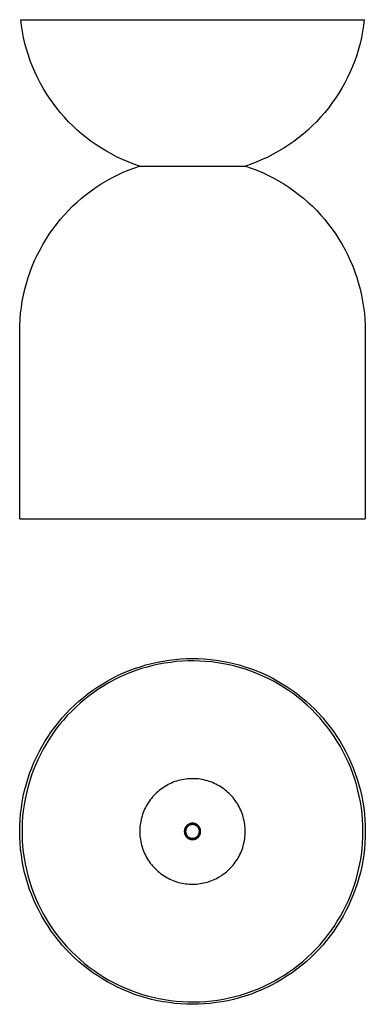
# Model space of a CAD drawing. Header units: millimetres. Extents: x 1087 to 1487, y 0 to 1139.
import ezdxf

# ---------------------------------------------------------------- set-up
doc = ezdxf.new("R2010")
doc.units = ezdxf.units.MM
doc.layers.add('Make2D$Visible$Curves', color=7, linetype='Continuous', true_color=0x000000)

msp = doc.modelspace()

# ---------------------------------------------------------------- linework, layer by layer
at = {"layer": 'Make2D$Visible$Curves', "color": 18, "lineweight": -3, "true_color": 0x000000}
for p, q in [((1088.5, 1139.1), (1486.1, 1139.1)), ((1089.4, 1132.2), (1088.5, 1139.1)), ((1486.1, 1139.1), (1485.2, 1132.2)), ((1090.5, 1125.3), (1089.4, 1132.2)), ((1485.2, 1132.2), (1484.1, 1125.3)), ((1091.8, 1118.4), (1090.5, 1125.3)), ((1093.4, 1111.6), (1091.8, 1118.4)), ((1482.8, 1118.4), (1481.2, 1111.6)), ((1484.1, 1125.3), (1482.8, 1118.4)), ((1095.3, 1104.9), (1093.4, 1111.6)), ((1481.2, 1111.6), (1479.3, 1104.9)), ((1097.3, 1098.2), (1095.3, 1104.9)), ((1099.6, 1091.6), (1097.3, 1098.2)), ((1477.3, 1098.2), (1475, 1091.6)), ((1479.3, 1104.9), (1477.3, 1098.2)), ((1102.1, 1085.1), (1099.6, 1091.6)), ((1104.9, 1078.6), (1102.1, 1085.1)), ((1472.4, 1085.1), (1469.7, 1078.6)), ((1475, 1091.6), (1472.4, 1085.1)), ((1107.8, 1072.3), (1104.9, 1078.6)), ((1111, 1066.1), (1107.8, 1072.3)), ((1466.7, 1072.3), (1463.5, 1066.1)), ((1469.7, 1078.6), (1466.7, 1072.3)), ((1114.4, 1060), (1111, 1066.1)), ((1118, 1054), (1114.4, 1060)), ((1460.1, 1060), (1456.5, 1054)), ((1463.5, 1066.1), (1460.1, 1060)), ((1121.9, 1048.2), (1118, 1054)), ((1125.9, 1042.4), (1121.9, 1048.2)), ((1452.7, 1048.2), (1448.7, 1042.4)), ((1456.5, 1054), (1452.7, 1048.2)), ((1130.1, 1036.9), (1125.9, 1042.4)), ((1134.5, 1031.5), (1130.1, 1036.9)), ((1444.5, 1036.9), (1440.1, 1031.5)), ((1448.7, 1042.4), (1444.5, 1036.9)), ((1139.1, 1026.2), (1134.5, 1031.5)), ((1143.9, 1021.1), (1139.1, 1026.2)), ((1435.5, 1026.2), (1430.7, 1021.1)), ((1440.1, 1031.5), (1435.5, 1026.2)), ((1148.8, 1016.1), (1143.9, 1021.1)), ((1153.9, 1011.4), (1148.8, 1016.1)), ((1425.8, 1016.1), (1420.7, 1011.4)), ((1430.7, 1021.1), (1425.8, 1016.1)), ((1159.2, 1006.8), (1153.9, 1011.4)), ((1164.6, 1002.4), (1159.2, 1006.8)), ((1170.2, 998.2), (1164.6, 1002.4)), ((1410, 1002.4), (1404.4, 998.2)), ((1415.4, 1006.8), (1410, 1002.4)), ((1420.7, 1011.4), (1415.4, 1006.8)), ((1175.9, 994.2), (1170.2, 998.2)), ((1181.8, 990.4), (1175.9, 994.2)), ((1398.6, 994.2), (1392.8, 990.4)), ((1404.4, 998.2), (1398.6, 994.2)), ((1187.8, 986.8), (1181.8, 990.4)), ((1193.9, 983.4), (1187.8, 986.8)), ((1200.1, 980.2), (1193.9, 983.4)), ((1206.4, 977.3), (1200.1, 980.2)), ((1374.5, 980.2), (1368.1, 977.3)), ((1380.7, 983.4), (1374.5, 980.2)), ((1386.8, 986.8), (1380.7, 983.4)), ((1392.8, 990.4), (1386.8, 986.8)), ((1212.9, 974.6), (1206.4, 977.3)), ((1219.4, 972), (1212.9, 974.6)), ((1226, 969.8), (1219.4, 972)), ((1219.4, 967.5), (1226, 969.8)), ((1226, 969.8), (1348.6, 969.8)), ((1355.2, 972), (1348.6, 969.8)), ((1348.6, 969.8), (1355.2, 967.5)), ((1361.7, 974.6), (1355.2, 972)), ((1368.1, 977.3), (1361.7, 974.6)), ((1193.8, 956.1), (1200, 959.2)), ((1200, 959.2), (1206.4, 962.2)), ((1206.4, 962.2), (1212.8, 965)), ((1212.8, 965), (1219.4, 967.5)), ((1355.2, 967.5), (1361.7, 965)), ((1361.7, 965), (1368.2, 962.2)), ((1368.2, 962.2), (1374.5, 959.2)), ((1374.5, 959.2), (1380.8, 956.1)), ((1175.8, 945.2), (1181.7, 949)), ((1181.7, 949), (1187.7, 952.7)), ((1187.7, 952.7), (1193.8, 956.1)), ((1380.8, 956.1), (1386.9, 952.7)), ((1386.9, 952.7), (1392.9, 949)), ((1392.9, 949), (1398.8, 945.2)), ((1159, 932.6), (1164.4, 937)), ((1164.4, 937), (1170, 941.2)), ((1170, 941.2), (1175.8, 945.2)), ((1398.8, 945.2), (1404.5, 941.2)), ((1404.5, 941.2), (1410.1, 937)), ((1410.1, 937), (1415.6, 932.6)), ((1143.6, 918.2), (1148.6, 923.2)), ((1148.6, 923.2), (1153.7, 927.9)), ((1153.7, 927.9), (1159, 932.6)), ((1415.6, 932.6), (1420.9, 927.9)), ((1420.9, 927.9), (1426, 923.2)), ((1426, 923.2), (1431, 918.2)), ((1134.2, 907.8), (1138.8, 913.1)), ((1138.8, 913.1), (1143.6, 918.2)), ((1431, 918.2), (1435.7, 913.1)), ((1435.7, 913.1), (1440.3, 907.8)), ((1125.6, 896.7), (1129.8, 902.3)), ((1129.8, 902.3), (1134.2, 907.8)), ((1440.3, 907.8), (1444.7, 902.3)), ((1444.7, 902.3), (1449, 896.7)), ((1117.8, 885.1), (1121.6, 891)), ((1121.6, 891), (1125.6, 896.7)), ((1449, 896.7), (1453, 891)), ((1453, 891), (1456.8, 885.1)), ((1110.8, 873), (1114.2, 879.1)), ((1114.2, 879.1), (1117.8, 885.1)), ((1456.8, 885.1), (1460.4, 879.1)), ((1460.4, 879.1), (1463.8, 873)), ((1104.6, 860.4), (1107.6, 866.7)), ((1107.6, 866.7), (1110.8, 873)), ((1463.8, 873), (1467, 866.7)), ((1467, 866.7), (1469.9, 860.4)), ((1101.9, 853.9), (1104.6, 860.4)), ((1469.9, 860.4), (1472.7, 853.9)), ((1097.1, 840.7), (1099.4, 847.4)), ((1099.4, 847.4), (1101.9, 853.9)), ((1472.7, 853.9), (1475.2, 847.4)), ((1475.2, 847.4), (1477.5, 840.7)), ((1093.3, 827.2), (1095.1, 834)), ((1095.1, 834), (1097.1, 840.7)), ((1477.5, 840.7), (1479.5, 834)), ((1479.5, 834), (1481.3, 827.2)), ((1090.3, 813.5), (1091.7, 820.4)), ((1091.7, 820.4), (1093.3, 827.2)), ((1481.3, 827.2), (1482.9, 820.4)), ((1482.9, 820.4), (1484.2, 813.5)), ((1089.2, 806.6), (1090.3, 813.5)), ((1484.2, 813.5), (1485.3, 806.6)), ((1087.8, 792.7), (1088.4, 799.7)), ((1088.4, 799.7), (1089.2, 806.6)), ((1485.3, 806.6), (1486.2, 799.7)), ((1486.2, 799.7), (1486.8, 792.7)), ((1087.4, 785.7), (1087.8, 792.7)), ((1486.8, 792.7), (1487.2, 785.7)), ((1087.3, 778.7), (1087.4, 785.7)), ((1087.3, 561.7), (1087.3, 778.7)), ((1487.2, 785.7), (1487.3, 778.7)), ((1487.3, 778.7), (1487.3, 561.7)), ((1087.3, 561.7), (1487.3, 561.7)), ((1260.1, 398.1), (1266.8, 399)), ((1266.8, 399), (1273.6, 399.5)), ((1273.6, 399.5), (1280.5, 399.9)), ((1280.5, 399.9), (1287.3, 400)), ((1287.3, 400), (1294.1, 399.9)), ((1294.1, 399.9), (1300.9, 399.5)), ((1300.9, 399.5), (1307.7, 399)), ((1307.7, 399), (1314.5, 398.1)), ((1213.9, 386.1), (1220.3, 388.5)), ((1220.3, 388.5), (1226.8, 390.6)), ((1228.3, 388.3), (1221.8, 386.1)), ((1226.8, 390.6), (1233.3, 392.6)), ((1234.8, 390.2), (1228.3, 388.3)), ((1233.3, 392.6), (1239.9, 394.3)), ((1241.5, 391.9), (1234.8, 390.2)), ((1239.9, 394.3), (1246.6, 395.8)), ((1248.2, 393.4), (1241.5, 391.9)), ((1246.6, 395.8), (1253.3, 397.1)), ((1254.9, 394.6), (1248.2, 393.4)), ((1253.3, 397.1), (1260.1, 398.1)), ((1261.7, 395.6), (1254.9, 394.6)), ((1268.5, 396.4), (1261.7, 395.6)), ((1275.3, 396.9), (1268.5, 396.4)), ((1282.2, 397.2), (1275.3, 396.9)), ((1289, 397.3), (1282.2, 397.2)), ((1295.8, 397.1), (1289, 397.3)), ((1302.7, 396.7), (1295.8, 397.1)), ((1309.5, 396.1), (1302.7, 396.7)), ((1316.3, 395.2), (1309.5, 396.1)), ((1314.5, 398.1), (1321.3, 397.1)), ((1323, 394), (1316.3, 395.2)), ((1321.3, 397.1), (1328, 395.8)), ((1329.8, 392.7), (1323, 394)), ((1328, 395.8), (1334.6, 394.3)), ((1336.4, 391.1), (1329.8, 392.7)), ((1334.6, 394.3), (1341.2, 392.6)), ((1343, 389.3), (1336.4, 391.1)), ((1341.2, 392.6), (1347.8, 390.6)), ((1349.6, 387.2), (1343, 389.3)), ((1347.8, 390.6), (1354.3, 388.5)), ((1354.3, 388.5), (1360.7, 386.1)), ((1189.3, 374.3), (1195.3, 377.6)), ((1195.3, 377.6), (1201.4, 380.6)), ((1202.8, 378.3), (1196.6, 375.3)), ((1201.4, 380.6), (1207.6, 383.4)), ((1209, 381.1), (1202.8, 378.3)), ((1207.6, 383.4), (1213.9, 386.1)), ((1215.4, 383.7), (1209, 381.1)), ((1221.8, 386.1), (1215.4, 383.7)), ((1356, 384.9), (1349.6, 387.2)), ((1362.4, 382.5), (1356, 384.9)), ((1360.7, 386.1), (1367, 383.4)), ((1368.7, 379.7), (1362.4, 382.5)), ((1367, 383.4), (1373.2, 380.6)), ((1374.9, 376.8), (1368.7, 379.7)), ((1373.2, 380.6), (1379.3, 377.6)), ((1381, 373.7), (1374.9, 376.8)), ((1379.3, 377.6), (1385.3, 374.3)), ((1172, 363.4), (1177.6, 367.2)), ((1178.9, 364.9), (1173.3, 361)), ((1177.6, 367.2), (1183.4, 370.9)), ((1184.7, 368.5), (1178.9, 364.9)), ((1183.4, 370.9), (1189.3, 374.3)), ((1190.6, 372), (1184.7, 368.5)), ((1196.6, 375.3), (1190.6, 372)), ((1386.9, 370.3), (1381, 373.7)), ((1385.3, 374.3), (1391.2, 370.9)), ((1392.8, 366.7), (1386.9, 370.3)), ((1391.2, 370.9), (1397, 367.2)), ((1398.5, 363), (1392.8, 366.7)), ((1397, 367.2), (1402.6, 363.4)), ((1155.8, 350.7), (1161.1, 355.1)), ((1161.1, 355.1), (1166.4, 359.4)), ((1167.7, 357), (1162.4, 352.7)), ((1166.4, 359.4), (1172, 363.4)), ((1173.3, 361), (1167.7, 357)), ((1404.1, 359), (1398.5, 363)), ((1402.6, 363.4), (1408.1, 359.4)), ((1409.5, 354.9), (1404.1, 359)), ((1408.1, 359.4), (1413.5, 355.1)), ((1414.8, 350.5), (1409.5, 354.9)), ((1413.5, 355.1), (1418.7, 350.7)), ((1145.9, 341.4), (1150.8, 346.2)), ((1152.1, 343.7), (1147.2, 338.9)), ((1150.8, 346.2), (1155.8, 350.7)), ((1157.1, 348.3), (1152.1, 343.7)), ((1162.4, 352.7), (1157.1, 348.3)), ((1420, 346), (1414.8, 350.5)), ((1418.7, 350.7), (1423.8, 346.2)), ((1425, 341.3), (1420, 346)), ((1423.8, 346.2), (1428.7, 341.4)), ((1132.1, 326.2), (1136.5, 331.4)), ((1136.5, 331.4), (1141.1, 336.5)), ((1142.4, 334), (1137.9, 328.9)), ((1141.1, 336.5), (1145.9, 341.4)), ((1147.2, 338.9), (1142.4, 334)), ((1429.8, 336.5), (1425, 341.3)), ((1428.7, 341.4), (1433.5, 336.5)), ((1434.5, 331.4), (1429.8, 336.5)), ((1433.5, 336.5), (1438, 331.4)), ((1438.9, 326.2), (1434.5, 331.4)), ((1438, 331.4), (1442.4, 326.2)), ((1123.9, 315.3), (1127.9, 320.8)), ((1127.9, 320.8), (1132.1, 326.2)), ((1133.5, 323.6), (1129.3, 318.2)), ((1137.9, 328.9), (1133.5, 323.6)), ((1443.2, 320.9), (1438.9, 326.2)), ((1442.4, 326.2), (1446.7, 320.8)), ((1447.3, 315.4), (1443.2, 320.9)), ((1446.7, 320.8), (1450.7, 315.3)), ((1116.4, 303.9), (1120.1, 309.7)), ((1120.1, 309.7), (1123.9, 315.3)), ((1125.3, 312.6), (1121.5, 306.9)), ((1129.3, 318.2), (1125.3, 312.6)), ((1451.2, 309.8), (1447.3, 315.4)), ((1450.7, 315.3), (1454.5, 309.7)), ((1454.9, 304), (1451.2, 309.8)), ((1454.5, 309.7), (1458.2, 303.9)), ((1109.7, 292), (1113, 298)), ((1113, 298), (1116.4, 303.9)), ((1117.9, 301.1), (1114.5, 295.2)), ((1121.5, 306.9), (1117.9, 301.1)), ((1458.4, 298.2), (1454.9, 304)), ((1458.2, 303.9), (1461.6, 298)), ((1461.8, 292.2), (1458.4, 298.2)), ((1461.6, 298), (1464.9, 292)), ((1103.8, 279.7), (1106.7, 285.9)), ((1106.7, 285.9), (1109.7, 292)), ((1111.3, 289.1), (1108.3, 283)), ((1114.5, 295.2), (1111.3, 289.1)), ((1464.8, 286), (1461.8, 292.2)), ((1467.7, 279.8), (1464.8, 286)), ((1464.9, 292), (1467.9, 285.9)), ((1467.9, 285.9), (1470.7, 279.7)), ((1101.2, 273.4), (1103.8, 279.7)), ((1105.5, 276.7), (1102.9, 270.3)), ((1108.3, 283), (1105.5, 276.7)), ((1470.4, 273.5), (1467.7, 279.8)), ((1472.8, 267.1), (1470.4, 273.5)), ((1470.7, 279.7), (1473.3, 273.4)), ((1096.7, 260.5), (1098.8, 267)), ((1100.6, 263.9), (1098.5, 257.4)), ((1098.8, 267), (1101.2, 273.4)), ((1102.9, 270.3), (1100.6, 263.9)), ((1475, 260.6), (1472.8, 267.1)), ((1473.3, 273.4), (1475.7, 267)), ((1475.7, 267), (1477.9, 260.5)), ((1093, 247.4), (1094.7, 254)), ((1094.7, 254), (1096.7, 260.5)), ((1096.6, 250.8), (1095, 244.1)), ((1098.5, 257.4), (1096.6, 250.8)), ((1253.8, 251), (1252, 249.8)), ((1255.6, 252.1), (1253.8, 251)), ((1257.4, 253.2), (1255.6, 252.1)), ((1259.2, 254.2), (1257.4, 253.2)), ((1261.1, 255.2), (1259.2, 254.2)), ((1263.1, 256), (1261.1, 255.2)), ((1265, 256.8), (1263.1, 256)), ((1267, 257.6), (1265, 256.8)), ((1269, 258.3), (1267, 257.6)), ((1271.1, 258.9), (1269, 258.3)), ((1273.1, 259.4), (1271.1, 258.9)), ((1275.2, 259.8), (1273.1, 259.4)), ((1277.3, 260.2), (1275.2, 259.8)), ((1279.4, 260.5), (1277.3, 260.2)), ((1281.5, 260.8), (1279.4, 260.5)), ((1283.6, 260.9), (1281.5, 260.8)), ((1285.7, 261), (1283.6, 260.9)), ((1287.8, 261), (1285.7, 261)), ((1289.9, 261), (1287.8, 261)), ((1292.1, 260.9), (1289.9, 261)), ((1294.2, 260.7), (1292.1, 260.9)), ((1296.3, 260.4), (1294.2, 260.7)), ((1298.4, 260), (1296.3, 260.4)), ((1300.4, 259.6), (1298.4, 260)), ((1302.5, 259.1), (1300.4, 259.6)), ((1304.5, 258.6), (1302.5, 259.1)), ((1306.6, 257.9), (1304.5, 258.6)), ((1308.6, 257.2), (1306.6, 257.9)), ((1310.5, 256.5), (1308.6, 257.2)), ((1312.5, 255.6), (1310.5, 256.5)), ((1314.4, 254.7), (1312.5, 255.6)), ((1316.3, 253.7), (1314.4, 254.7)), ((1318.1, 252.7), (1316.3, 253.7)), ((1319.9, 251.6), (1318.1, 252.7)), ((1321.7, 250.4), (1319.9, 251.6)), ((1477, 254.1), (1475, 260.6)), ((1478.8, 247.5), (1477, 254.1)), ((1477.9, 260.5), (1479.9, 254)), ((1479.9, 254), (1481.6, 247.4)), ((1090.2, 234), (1091.5, 240.7)), ((1091.5, 240.7), (1093, 247.4)), ((1095, 244.1), (1093.6, 237.4)), ((1241.1, 239.9), (1239.7, 238.2)), ((1242.5, 241.4), (1241.1, 239.9)), ((1243.9, 243), (1242.5, 241.4)), ((1245.5, 244.5), (1243.9, 243)), ((1247, 245.9), (1245.5, 244.5)), ((1248.6, 247.3), (1247, 245.9)), ((1250.3, 248.6), (1248.6, 247.3)), ((1252, 249.8), (1250.3, 248.6)), ((1323.4, 249.2), (1321.7, 250.4)), ((1325.1, 247.9), (1323.4, 249.2)), ((1326.8, 246.6), (1325.1, 247.9)), ((1328.3, 245.2), (1326.8, 246.6)), ((1329.9, 243.7), (1328.3, 245.2)), ((1331.4, 242.2), (1329.9, 243.7)), ((1332.8, 240.7), (1331.4, 242.2)), ((1334.2, 239.1), (1332.8, 240.7)), ((1480.3, 240.8), (1478.8, 247.5)), ((1481.6, 234.1), (1480.3, 240.8)), ((1481.6, 247.4), (1483.1, 240.7)), ((1483.1, 240.7), (1484.4, 234)), ((1089.2, 227.2), (1090.2, 234)), ((1092.4, 230.7), (1091.4, 223.9)), ((1093.6, 237.4), (1092.4, 230.7)), ((1233.8, 229.4), (1232.8, 227.6)), ((1234.9, 231.3), (1233.8, 229.4)), ((1236, 233.1), (1234.9, 231.3)), ((1237.2, 234.8), (1236, 233.1)), ((1238.4, 236.6), (1237.2, 234.8)), ((1239.7, 238.2), (1238.4, 236.6)), ((1335.5, 237.4), (1334.2, 239.1)), ((1336.8, 235.7), (1335.5, 237.4)), ((1338, 234), (1336.8, 235.7)), ((1339.2, 232.2), (1338, 234)), ((1340.2, 230.4), (1339.2, 232.2)), ((1341.3, 228.5), (1340.2, 230.4)), ((1342.2, 226.6), (1341.3, 228.5)), ((1482.7, 227.3), (1481.6, 234.1)), ((1484.4, 234), (1485.4, 227.2)), ((1087.8, 213.6), (1088.3, 220.5)), ((1088.3, 220.5), (1089.2, 227.2)), ((1090.7, 217.1), (1090.3, 210.3)), ((1091.4, 223.9), (1090.7, 217.1)), ((1228.9, 217.8), (1228.3, 215.7)), ((1229.5, 219.8), (1228.9, 217.8)), ((1230.3, 221.8), (1229.5, 219.8)), ((1231, 223.7), (1230.3, 221.8)), ((1231.9, 225.7), (1231, 223.7)), ((1232.8, 227.6), (1231.9, 225.7)), ((1343.1, 224.7), (1342.2, 226.6)), ((1343.9, 222.7), (1343.1, 224.7)), ((1344.7, 220.8), (1343.9, 222.7)), ((1345.4, 218.8), (1344.7, 220.8)), ((1346, 216.7), (1345.4, 218.8)), ((1346.5, 214.7), (1346, 216.7)), ((1483.5, 220.5), (1482.7, 227.3)), ((1484.1, 213.7), (1483.5, 220.5)), ((1485.4, 227.2), (1486.2, 220.5)), ((1486.2, 220.5), (1486.8, 213.6)), ((1087.3, 200), (1087.4, 206.8)), ((1087.4, 206.8), (1087.8, 213.6)), ((1090.3, 210.3), (1090, 203.4)), ((1226.5, 205.3), (1226.3, 203.2)), ((1226.7, 207.4), (1226.5, 205.3)), ((1227, 209.5), (1226.7, 207.4)), ((1227.4, 211.6), (1227, 209.5)), ((1227.8, 213.7), (1227.4, 211.6)), ((1228.3, 215.7), (1227.8, 213.7)), ((1279.3, 205.1), (1279.2, 204.8)), ((1279.5, 205.4), (1279.3, 205.1)), ((1279.7, 205.7), (1279.5, 205.4)), ((1279.9, 205.9), (1279.7, 205.7)), ((1280.1, 206.2), (1279.9, 205.9)), ((1280.3, 206.4), (1280.1, 206.2)), ((1280.6, 206.7), (1280.3, 206.4)), ((1280.8, 206.9), (1280.6, 206.7)), ((1281, 207.1), (1280.8, 206.9)), ((1281.3, 207.3), (1281, 207.1)), ((1281.3, 205.2), (1281.1, 205)), ((1281.6, 207.5), (1281.3, 207.3)), ((1281.4, 205.4), (1281.3, 205.2)), ((1281.6, 205.6), (1281.4, 205.4)), ((1281.8, 207.7), (1281.6, 207.5)), ((1281.8, 205.8), (1281.6, 205.6)), ((1282.1, 207.9), (1281.8, 207.7)), ((1282, 206), (1281.8, 205.8)), ((1282.2, 206.2), (1282, 206)), ((1282.4, 208.1), (1282.1, 207.9)), ((1282.5, 206.3), (1282.2, 206.2)), ((1282.7, 208.2), (1282.4, 208.1)), ((1282.7, 206.5), (1282.5, 206.3)), ((1282.9, 208.4), (1282.7, 208.2)), ((1282.9, 206.7), (1282.7, 206.5)), ((1283.2, 208.5), (1282.9, 208.4)), ((1283.2, 206.8), (1282.9, 206.7)), ((1283.5, 208.7), (1283.2, 208.5)), ((1283.4, 206.9), (1283.2, 206.8)), ((1283.6, 207.1), (1283.4, 206.9)), ((1283.8, 208.8), (1283.5, 208.7)), ((1283.9, 207.2), (1283.6, 207.1)), ((1284.1, 208.9), (1283.8, 208.8)), ((1284.1, 207.3), (1283.9, 207.2)), ((1284.5, 209), (1284.1, 208.9)), ((1284.4, 207.4), (1284.1, 207.3)), ((1284.6, 207.5), (1284.4, 207.4)), ((1284.8, 209.1), (1284.5, 209)), ((1284.9, 207.6), (1284.6, 207.5)), ((1285.1, 209.2), (1284.8, 209.1)), ((1285.2, 207.7), (1284.9, 207.6)), ((1285.4, 209.3), (1285.1, 209.2)), ((1285.4, 207.7), (1285.2, 207.7)), ((1285.7, 209.3), (1285.4, 209.3)), ((1285.7, 207.8), (1285.4, 207.7)), ((1286.1, 209.4), (1285.7, 209.3)), ((1286, 207.9), (1285.7, 207.8)), ((1286.3, 207.9), (1286, 207.9)), ((1286.4, 209.4), (1286.1, 209.4)), ((1286.5, 207.9), (1286.3, 207.9)), ((1286.7, 209.4), (1286.4, 209.4)), ((1286.8, 207.9), (1286.5, 207.9)), ((1287, 209.5), (1286.7, 209.4)), ((1287.1, 208), (1286.8, 207.9)), ((1287.4, 209.5), (1287, 209.5)), ((1287.4, 208), (1287.1, 208)), ((1287.7, 209.5), (1287.4, 209.5)), ((1287.6, 208), (1287.4, 208)), ((1287.9, 207.9), (1287.6, 208)), ((1288, 209.4), (1287.7, 209.5)), ((1288.2, 207.9), (1287.9, 207.9)), ((1288.4, 209.4), (1288, 209.4)), ((1288.5, 207.9), (1288.2, 207.9)), ((1288.7, 209.4), (1288.4, 209.4)), ((1288.7, 207.8), (1288.5, 207.9)), ((1289, 209.3), (1288.7, 209.4)), ((1289, 207.8), (1288.7, 207.8)), ((1289.3, 209.2), (1289, 209.3)), ((1289.3, 207.7), (1289, 207.8)), ((1289.6, 209.2), (1289.3, 209.2)), ((1289.5, 207.6), (1289.3, 207.7)), ((1289.8, 207.6), (1289.5, 207.6)), ((1290, 209.1), (1289.6, 209.2)), ((1290.1, 207.5), (1289.8, 207.6)), ((1290.3, 209), (1290, 209.1)), ((1290.3, 207.4), (1290.1, 207.5)), ((1290.6, 208.9), (1290.3, 209)), ((1290.6, 207.3), (1290.3, 207.4)), ((1290.9, 208.7), (1290.6, 208.9)), ((1290.8, 207.1), (1290.6, 207.3)), ((1291.1, 207), (1290.8, 207.1)), ((1291.2, 208.6), (1290.9, 208.7)), ((1291.3, 206.9), (1291.1, 207)), ((1291.5, 208.5), (1291.2, 208.6)), ((1291.5, 206.7), (1291.3, 206.9)), ((1291.8, 208.3), (1291.5, 208.5)), ((1291.8, 206.6), (1291.5, 206.7)), ((1292.1, 208.2), (1291.8, 208.3)), ((1292, 206.4), (1291.8, 206.6)), ((1292.2, 206.2), (1292, 206.4)), ((1292.3, 208), (1292.1, 208.2)), ((1292.4, 206.1), (1292.2, 206.2)), ((1292.6, 207.8), (1292.3, 208)), ((1292.6, 205.9), (1292.4, 206.1)), ((1292.9, 207.6), (1292.6, 207.8)), ((1292.8, 205.7), (1292.6, 205.9)), ((1293, 205.5), (1292.8, 205.7)), ((1293.2, 207.4), (1292.9, 207.6)), ((1293.2, 205.3), (1293, 205.5)), ((1293.4, 207.2), (1293.2, 207.4)), ((1293.4, 205.1), (1293.2, 205.3)), ((1293.7, 207), (1293.4, 207.2)), ((1293.6, 204.9), (1293.4, 205.1)), ((1293.9, 206.8), (1293.7, 207)), ((1294.1, 206.5), (1293.9, 206.8)), ((1294.3, 206.3), (1294.1, 206.5)), ((1294.6, 206.1), (1294.3, 206.3)), ((1294.8, 205.8), (1294.6, 206.1)), ((1295, 205.5), (1294.8, 205.8)), ((1295.1, 205.3), (1295, 205.5)), ((1295.3, 205), (1295.1, 205.3)), ((1347, 212.6), (1346.5, 214.7)), ((1347.4, 210.5), (1347, 212.6)), ((1347.7, 208.4), (1347.4, 210.5)), ((1348, 206.3), (1347.7, 208.4)), ((1348.2, 204.2), (1348, 206.3)), ((1484.5, 206.8), (1484.1, 213.7)), ((1484.6, 200), (1484.5, 206.8)), ((1486.8, 213.6), (1487.2, 206.8)), ((1487.2, 206.8), (1487.3, 200)), ((1087.4, 193.2), (1087.3, 200)), ((1090, 203.4), (1090, 196.6)), ((1090, 196.6), (1090.3, 189.7)), ((1226.3, 203.2), (1226.3, 201.1)), ((1226.3, 201.1), (1226.3, 198.9)), ((1226.3, 198.9), (1226.3, 196.8)), ((1226.3, 196.8), (1226.5, 194.7)), ((1226.5, 194.7), (1226.7, 192.6)), ((1277.9, 200.8), (1277.8, 200.5)), ((1277.8, 200.5), (1277.8, 200.2)), ((1277.8, 200.2), (1277.8, 199.8)), ((1277.8, 199.8), (1277.8, 199.5)), ((1277.8, 199.5), (1277.9, 199.2)), ((1278, 201.8), (1277.9, 201.5)), ((1277.9, 201.5), (1277.9, 201.1)), ((1277.9, 201.1), (1277.9, 200.8)), ((1277.9, 199.2), (1277.9, 198.9)), ((1277.9, 198.9), (1277.9, 198.5)), ((1277.9, 198.5), (1278, 198.2)), ((1278.1, 202.1), (1278, 201.8)), ((1278, 198.2), (1278.1, 197.9)), ((1278.2, 202.8), (1278.1, 202.4)), ((1278.1, 202.4), (1278.1, 202.1)), ((1278.1, 197.9), (1278.1, 197.6)), ((1278.1, 197.6), (1278.2, 197.2)), ((1278.3, 203.1), (1278.2, 202.8)), ((1278.2, 197.2), (1278.3, 196.9)), ((1278.5, 203.4), (1278.3, 203.1)), ((1278.3, 196.9), (1278.5, 196.6)), ((1278.6, 203.7), (1278.5, 203.4)), ((1278.5, 196.6), (1278.6, 196.3)), ((1278.7, 204), (1278.6, 203.7)), ((1278.6, 196.3), (1278.7, 196)), ((1278.8, 204.3), (1278.7, 204)), ((1278.7, 196), (1278.8, 195.7)), ((1279, 204.6), (1278.8, 204.3)), ((1278.8, 195.7), (1279, 195.4)), ((1279.2, 204.8), (1279, 204.6)), ((1279, 195.4), (1279.2, 195.2)), ((1279.2, 195.2), (1279.3, 194.9)), ((1279.4, 200.7), (1279.3, 200.4)), ((1279.3, 200.4), (1279.3, 200.1)), ((1279.3, 200.1), (1279.3, 199.9)), ((1279.3, 199.9), (1279.3, 199.6)), ((1279.3, 199.6), (1279.4, 199.3)), ((1279.3, 194.9), (1279.5, 194.6)), ((1279.5, 201.5), (1279.4, 201.2)), ((1279.4, 201.2), (1279.4, 201)), ((1279.4, 201), (1279.4, 200.7)), ((1279.4, 199.3), (1279.4, 199)), ((1279.4, 199), (1279.4, 198.8)), ((1279.4, 198.8), (1279.5, 198.5)), ((1279.6, 202), (1279.5, 201.8)), ((1279.5, 201.8), (1279.5, 201.5)), ((1279.5, 198.5), (1279.5, 198.2)), ((1279.5, 198.2), (1279.6, 198)), ((1279.5, 194.6), (1279.7, 194.3)), ((1279.7, 202.3), (1279.6, 202)), ((1279.6, 198), (1279.7, 197.7)), ((1279.8, 202.6), (1279.7, 202.3)), ((1279.7, 197.7), (1279.8, 197.4)), ((1279.7, 194.3), (1279.9, 194.1)), ((1279.9, 202.8), (1279.8, 202.6)), ((1279.8, 197.4), (1279.9, 197.2)), ((1280, 203.1), (1279.9, 202.8)), ((1279.9, 197.2), (1280, 196.9)), ((1279.9, 194.1), (1280.1, 193.8)), ((1280.1, 203.3), (1280, 203.1)), ((1280, 196.9), (1280.1, 196.7)), ((1280.2, 203.6), (1280.1, 203.3)), ((1280.1, 196.7), (1280.2, 196.4)), ((1280.1, 193.8), (1280.3, 193.6)), ((1280.3, 203.8), (1280.2, 203.6)), ((1280.2, 196.4), (1280.3, 196.2)), ((1280.5, 204.1), (1280.3, 203.8)), ((1280.3, 196.2), (1280.5, 195.9)), ((1280.6, 204.3), (1280.5, 204.1)), ((1280.5, 195.9), (1280.6, 195.7)), ((1280.8, 204.5), (1280.6, 204.3)), ((1280.6, 195.7), (1280.8, 195.5)), ((1280.9, 204.8), (1280.8, 204.5)), ((1280.8, 195.5), (1280.9, 195.2)), ((1281.1, 205), (1280.9, 204.8)), ((1280.9, 195.2), (1281.1, 195)), ((1281.1, 195), (1281.3, 194.8)), ((1281.3, 194.8), (1281.4, 194.6)), ((1281.4, 194.6), (1281.6, 194.4)), ((1281.6, 194.4), (1281.8, 194.2)), ((1281.8, 194.2), (1282, 194)), ((1282, 194), (1282.2, 193.8)), ((1282.2, 193.8), (1282.5, 193.7)), ((1282.5, 193.7), (1282.7, 193.5)), ((1292, 193.6), (1292.2, 193.8)), ((1292.2, 193.8), (1292.4, 193.9)), ((1292.4, 193.9), (1292.6, 194.1)), ((1292.6, 194.1), (1292.8, 194.3)), ((1292.8, 194.3), (1293, 194.5)), ((1293, 194.5), (1293.2, 194.7)), ((1293.2, 194.7), (1293.4, 194.9)), ((1293.4, 194.9), (1293.6, 195.1)), ((1293.7, 204.7), (1293.6, 204.9)), ((1293.6, 195.1), (1293.7, 195.3)), ((1293.9, 204.4), (1293.7, 204.7)), ((1293.7, 195.3), (1293.9, 195.6)), ((1294.1, 204.2), (1293.9, 204.4)), ((1293.9, 195.6), (1294.1, 195.8)), ((1294.2, 204), (1294.1, 204.2)), ((1294.1, 195.8), (1294.2, 196)), ((1294.1, 193.5), (1294.3, 193.7)), ((1294.3, 203.7), (1294.2, 204)), ((1294.2, 196), (1294.3, 196.3)), ((1294.5, 203.5), (1294.3, 203.7)), ((1294.3, 196.3), (1294.5, 196.5)), ((1294.3, 193.7), (1294.6, 193.9)), ((1294.6, 203.2), (1294.5, 203.5)), ((1294.5, 196.5), (1294.6, 196.8)), ((1294.7, 203), (1294.6, 203.2)), ((1294.6, 196.8), (1294.7, 197)), ((1294.6, 193.9), (1294.8, 194.2)), ((1294.8, 202.7), (1294.7, 203)), ((1294.7, 197), (1294.8, 197.3)), ((1294.9, 202.4), (1294.8, 202.7)), ((1294.8, 197.3), (1294.9, 197.6)), ((1294.8, 194.2), (1295, 194.5)), ((1294.9, 202.2), (1294.9, 202.4)), ((1295, 201.9), (1294.9, 202.2)), ((1294.9, 197.8), (1295, 198.1)), ((1294.9, 197.6), (1294.9, 197.8)), ((1295.1, 201.6), (1295, 201.9)), ((1295, 198.1), (1295.1, 198.4)), ((1295, 194.5), (1295.1, 194.7)), ((1295.1, 201.4), (1295.1, 201.6)), ((1295.2, 201.1), (1295.1, 201.4)), ((1295.1, 198.6), (1295.2, 198.9)), ((1295.1, 198.4), (1295.1, 198.6)), ((1295.1, 194.7), (1295.3, 195)), ((1295.2, 200.8), (1295.2, 201.1)), ((1295.2, 200.6), (1295.2, 200.8)), ((1295.2, 200.3), (1295.2, 200.6)), ((1295.2, 200), (1295.2, 200.3)), ((1295.2, 199.7), (1295.2, 200)), ((1295.2, 199.4), (1295.2, 199.7)), ((1295.2, 199.2), (1295.2, 199.4)), ((1295.2, 198.9), (1295.2, 199.2)), ((1295.5, 204.7), (1295.3, 205)), ((1295.3, 195), (1295.5, 195.3)), ((1295.7, 204.4), (1295.5, 204.7)), ((1295.5, 195.3), (1295.7, 195.6)), ((1295.8, 204.1), (1295.7, 204.4)), ((1295.7, 195.6), (1295.8, 195.9)), ((1295.9, 203.8), (1295.8, 204.1)), ((1295.8, 195.9), (1295.9, 196.2)), ((1296.1, 203.5), (1295.9, 203.8)), ((1295.9, 196.2), (1296.1, 196.5)), ((1296.2, 203.2), (1296.1, 203.5)), ((1296.1, 196.5), (1296.2, 196.8)), ((1296.3, 202.9), (1296.2, 203.2)), ((1296.2, 196.8), (1296.3, 197.1)), ((1296.4, 202.6), (1296.3, 202.9)), ((1296.3, 197.1), (1296.4, 197.4)), ((1296.5, 202.3), (1296.4, 202.6)), ((1296.4, 197.4), (1296.5, 197.7)), ((1296.5, 202), (1296.5, 202.3)), ((1296.6, 201.6), (1296.5, 202)), ((1296.5, 198), (1296.6, 198.4)), ((1296.5, 197.7), (1296.5, 198)), ((1296.7, 201.3), (1296.6, 201.6)), ((1296.6, 198.4), (1296.7, 198.7)), ((1296.7, 201), (1296.7, 201.3)), ((1296.7, 200.7), (1296.7, 201)), ((1296.7, 200.3), (1296.7, 200.7)), ((1296.7, 200), (1296.7, 200.3)), ((1296.7, 199.7), (1296.7, 200)), ((1296.7, 199.3), (1296.7, 199.7)), ((1296.7, 199), (1296.7, 199.3)), ((1296.7, 198.7), (1296.7, 199)), ((1347.7, 191.6), (1348, 193.7)), ((1348, 193.7), (1348.2, 195.8)), ((1348.3, 202.1), (1348.2, 204.2)), ((1348.2, 195.8), (1348.3, 197.9)), ((1348.3, 200), (1348.3, 202.1)), ((1348.3, 197.9), (1348.3, 200)), ((1484.5, 193.2), (1484.6, 200)), ((1487.3, 200), (1487.2, 193.2)), ((1087.8, 186.4), (1087.4, 193.2)), ((1088.3, 179.5), (1087.8, 186.4)), ((1090.3, 189.7), (1090.7, 182.9)), ((1090.7, 182.9), (1091.4, 176.1)), ((1226.7, 192.6), (1227, 190.5)), ((1227, 190.5), (1227.4, 188.4)), ((1227.4, 188.4), (1227.8, 186.3)), ((1227.8, 186.3), (1228.3, 184.3)), ((1228.3, 184.3), (1228.9, 182.2)), ((1280.3, 193.6), (1280.6, 193.3)), ((1280.6, 193.3), (1280.8, 193.1)), ((1280.8, 193.1), (1281, 192.9)), ((1281, 192.9), (1281.3, 192.7)), ((1281.3, 192.7), (1281.6, 192.5)), ((1281.6, 192.5), (1281.8, 192.3)), ((1281.8, 192.3), (1282.1, 192.1)), ((1282.1, 192.1), (1282.4, 191.9)), ((1282.4, 191.9), (1282.7, 191.8)), ((1282.7, 193.5), (1282.9, 193.3)), ((1282.7, 191.8), (1282.9, 191.6)), ((1282.9, 193.3), (1283.2, 193.2)), ((1282.9, 191.6), (1283.2, 191.5)), ((1283.2, 193.2), (1283.4, 193.1)), ((1283.2, 191.5), (1283.5, 191.3)), ((1283.4, 193.1), (1283.6, 192.9)), ((1283.5, 191.3), (1283.8, 191.2)), ((1283.6, 192.9), (1283.9, 192.8)), ((1283.8, 191.2), (1284.1, 191.1)), ((1283.9, 192.8), (1284.1, 192.7)), ((1284.1, 192.7), (1284.4, 192.6)), ((1284.1, 191.1), (1284.5, 191)), ((1284.4, 192.6), (1284.6, 192.5)), ((1284.5, 191), (1284.8, 190.9)), ((1284.6, 192.5), (1284.9, 192.4)), ((1284.8, 190.9), (1285.1, 190.8)), ((1284.9, 192.4), (1285.2, 192.3)), ((1285.1, 190.8), (1285.4, 190.7)), ((1285.2, 192.3), (1285.4, 192.3)), ((1285.4, 192.3), (1285.7, 192.2)), ((1285.4, 190.7), (1285.7, 190.7)), ((1285.7, 192.2), (1286, 192.1)), ((1285.7, 190.7), (1286.1, 190.6)), ((1286, 192.1), (1286.3, 192.1)), ((1286.1, 190.6), (1286.4, 190.6)), ((1286.3, 192.1), (1286.5, 192.1)), ((1286.4, 190.6), (1286.7, 190.6)), ((1286.5, 192.1), (1286.8, 192.1)), ((1286.7, 190.6), (1287, 190.5)), ((1286.8, 192.1), (1287.1, 192)), ((1287, 190.5), (1287.4, 190.5)), ((1287.1, 192), (1287.4, 192)), ((1287.4, 192), (1287.6, 192)), ((1287.4, 190.5), (1287.7, 190.5)), ((1287.6, 192), (1287.9, 192.1)), ((1287.7, 190.5), (1288, 190.6)), ((1287.9, 192.1), (1288.2, 192.1)), ((1288, 190.6), (1288.4, 190.6)), ((1288.2, 192.1), (1288.5, 192.1)), ((1288.4, 190.6), (1288.7, 190.6)), ((1288.5, 192.1), (1288.7, 192.2)), ((1288.7, 192.2), (1289, 192.2)), ((1288.7, 190.6), (1289, 190.7)), ((1289, 192.2), (1289.3, 192.3)), ((1289, 190.7), (1289.3, 190.8)), ((1289.3, 192.3), (1289.5, 192.4)), ((1289.3, 190.8), (1289.6, 190.8)), ((1289.5, 192.4), (1289.8, 192.4)), ((1289.6, 190.8), (1290, 190.9)), ((1289.8, 192.4), (1290.1, 192.5)), ((1290, 190.9), (1290.3, 191)), ((1290.1, 192.5), (1290.3, 192.6)), ((1290.3, 192.6), (1290.6, 192.7)), ((1290.3, 191), (1290.6, 191.1)), ((1290.6, 192.7), (1290.8, 192.9)), ((1290.6, 191.1), (1290.9, 191.3)), ((1290.8, 192.9), (1291.1, 193)), ((1290.9, 191.3), (1291.2, 191.4)), ((1291.1, 193), (1291.3, 193.1)), ((1291.2, 191.4), (1291.5, 191.5)), ((1291.3, 193.1), (1291.5, 193.3)), ((1291.5, 193.3), (1291.8, 193.4)), ((1291.5, 191.5), (1291.8, 191.7)), ((1291.8, 193.4), (1292, 193.6)), ((1291.8, 191.7), (1292.1, 191.8)), ((1292.1, 191.8), (1292.3, 192)), ((1292.3, 192), (1292.6, 192.2)), ((1292.6, 192.2), (1292.9, 192.4)), ((1292.9, 192.4), (1293.2, 192.6)), ((1293.2, 192.6), (1293.4, 192.8)), ((1293.4, 192.8), (1293.7, 193)), ((1293.7, 193), (1293.9, 193.2)), ((1293.9, 193.2), (1294.1, 193.5)), ((1345.4, 181.2), (1346, 183.3)), ((1346, 183.3), (1346.5, 185.3)), ((1346.5, 185.3), (1347, 187.4)), ((1347, 187.4), (1347.4, 189.5)), ((1347.4, 189.5), (1347.7, 191.6)), ((1483.5, 179.5), (1484.1, 186.3)), ((1484.1, 186.3), (1484.5, 193.2)), ((1486.8, 186.4), (1486.2, 179.5)), ((1487.2, 193.2), (1486.8, 186.4)), ((1089.2, 172.8), (1088.3, 179.5)), ((1090.2, 166), (1089.2, 172.8)), ((1091.4, 176.1), (1092.4, 169.3)), ((1228.9, 182.2), (1229.5, 180.2)), ((1229.5, 180.2), (1230.3, 178.2)), ((1230.3, 178.2), (1231, 176.3)), ((1231, 176.3), (1231.9, 174.3)), ((1231.9, 174.3), (1232.8, 172.4)), ((1232.8, 172.4), (1233.8, 170.6)), ((1340.2, 169.6), (1341.3, 171.5)), ((1341.3, 171.5), (1342.2, 173.4)), ((1342.2, 173.4), (1343.1, 175.3)), ((1343.1, 175.3), (1343.9, 177.3)), ((1343.9, 177.3), (1344.7, 179.2)), ((1344.7, 179.2), (1345.4, 181.2)), ((1481.6, 165.9), (1482.7, 172.7)), ((1482.7, 172.7), (1483.5, 179.5)), ((1485.4, 172.8), (1484.4, 166)), ((1486.2, 179.5), (1485.4, 172.8)), ((1091.5, 159.3), (1090.2, 166)), ((1092.4, 169.3), (1093.6, 162.6)), ((1093.6, 162.6), (1095, 155.9)), ((1233.8, 170.6), (1234.9, 168.7)), ((1234.9, 168.7), (1236, 166.9)), ((1236, 166.9), (1237.2, 165.2)), ((1237.2, 165.2), (1238.4, 163.4)), ((1238.4, 163.4), (1239.7, 161.8)), ((1239.7, 161.8), (1241.1, 160.1)), ((1241.1, 160.1), (1242.5, 158.6)), ((1332.8, 159.3), (1334.2, 160.9)), ((1334.2, 160.9), (1335.5, 162.6)), ((1335.5, 162.6), (1336.8, 164.3)), ((1336.8, 164.3), (1338, 166)), ((1338, 166), (1339.2, 167.8)), ((1339.2, 167.8), (1340.2, 169.6)), ((1480.3, 159.2), (1481.6, 165.9)), ((1484.4, 166), (1483.1, 159.3)), ((1093, 152.6), (1091.5, 159.3)), ((1094.7, 146), (1093, 152.6)), ((1095, 155.9), (1096.6, 149.2)), ((1096.6, 149.2), (1098.5, 142.6)), ((1242.5, 158.6), (1243.9, 157)), ((1243.9, 157), (1245.5, 155.5)), ((1245.5, 155.5), (1247, 154.1)), ((1247, 154.1), (1248.6, 152.7)), ((1248.6, 152.7), (1250.3, 151.4)), ((1250.3, 151.4), (1252, 150.2)), ((1252, 150.2), (1253.8, 149)), ((1253.8, 149), (1255.6, 147.9)), ((1318.1, 147.3), (1319.9, 148.4)), ((1319.9, 148.4), (1321.7, 149.6)), ((1321.7, 149.6), (1323.4, 150.8)), ((1323.4, 150.8), (1325.1, 152.1)), ((1325.1, 152.1), (1326.8, 153.4)), ((1326.8, 153.4), (1328.3, 154.8)), ((1328.3, 154.8), (1329.9, 156.3)), ((1329.9, 156.3), (1331.4, 157.8)), ((1331.4, 157.8), (1332.8, 159.3)), ((1477, 145.9), (1478.8, 152.5)), ((1478.8, 152.5), (1480.3, 159.2)), ((1481.6, 152.6), (1479.9, 146)), ((1483.1, 159.3), (1481.6, 152.6)), ((1096.7, 139.5), (1094.7, 146)), ((1098.8, 133), (1096.7, 139.5)), ((1098.5, 142.6), (1100.6, 136.1)), ((1255.6, 147.9), (1257.4, 146.8)), ((1257.4, 146.8), (1259.2, 145.8)), ((1259.2, 145.8), (1261.1, 144.8)), ((1261.1, 144.8), (1263.1, 144)), ((1263.1, 144), (1265, 143.2)), ((1265, 143.2), (1267, 142.4)), ((1267, 142.4), (1269, 141.7)), ((1269, 141.7), (1271.1, 141.1)), ((1271.1, 141.1), (1273.1, 140.6)), ((1273.1, 140.6), (1275.2, 140.2)), ((1275.2, 140.2), (1277.3, 139.8)), ((1277.3, 139.8), (1279.4, 139.5)), ((1279.4, 139.5), (1281.5, 139.2)), ((1281.5, 139.2), (1283.6, 139.1)), ((1283.6, 139.1), (1285.7, 139)), ((1285.7, 139), (1287.8, 139)), ((1287.8, 139), (1289.9, 139)), ((1289.9, 139), (1292.1, 139.1)), ((1292.1, 139.1), (1294.2, 139.3)), ((1294.2, 139.3), (1296.3, 139.6)), ((1296.3, 139.6), (1298.4, 140)), ((1298.4, 140), (1300.4, 140.4)), ((1300.4, 140.4), (1302.5, 140.9)), ((1302.5, 140.9), (1304.5, 141.4)), ((1304.5, 141.4), (1306.6, 142.1)), ((1306.6, 142.1), (1308.6, 142.8)), ((1308.6, 142.8), (1310.5, 143.5)), ((1310.5, 143.5), (1312.5, 144.4)), ((1312.5, 144.4), (1314.4, 145.3)), ((1314.4, 145.3), (1316.3, 146.3)), ((1316.3, 146.3), (1318.1, 147.3)), ((1472.8, 132.9), (1475, 139.4)), ((1475, 139.4), (1477, 145.9)), ((1477.9, 139.5), (1475.7, 133)), ((1479.9, 146), (1477.9, 139.5)), ((1101.2, 126.6), (1098.8, 133)), ((1100.6, 136.1), (1102.9, 129.7)), ((1103.8, 120.3), (1101.2, 126.6)), ((1102.9, 129.7), (1105.5, 123.3)), ((1467.7, 120.2), (1470.4, 126.5)), ((1470.4, 126.5), (1472.8, 132.9)), ((1473.3, 126.6), (1470.7, 120.3)), ((1475.7, 133), (1473.3, 126.6)), ((1106.7, 114.1), (1103.8, 120.3)), ((1105.5, 123.3), (1108.3, 117)), ((1109.7, 108), (1106.7, 114.1)), ((1108.3, 117), (1111.3, 110.9)), ((1461.8, 107.8), (1464.8, 114)), ((1464.8, 114), (1467.7, 120.2)), ((1467.9, 114.1), (1464.9, 108)), ((1470.7, 120.3), (1467.9, 114.1)), ((1113, 102), (1109.7, 108)), ((1111.3, 110.9), (1114.5, 104.8)), ((1114.5, 104.8), (1117.9, 98.9)), ((1458.4, 101.8), (1461.8, 107.8)), ((1464.9, 108), (1461.6, 102)), ((1116.4, 96.1), (1113, 102)), ((1120.1, 90.3), (1116.4, 96.1)), ((1117.9, 98.9), (1121.5, 93.1)), ((1121.5, 93.1), (1125.3, 87.4)), ((1451.2, 90.2), (1454.9, 96)), ((1458.2, 96.1), (1454.5, 90.3)), ((1454.9, 96), (1458.4, 101.8)), ((1461.6, 102), (1458.2, 96.1)), ((1123.9, 84.7), (1120.1, 90.3)), ((1127.9, 79.2), (1123.9, 84.7)), ((1125.3, 87.4), (1129.3, 81.8)), ((1129.3, 81.8), (1133.5, 76.4)), ((1443.2, 79.1), (1447.3, 84.6)), ((1450.7, 84.7), (1446.7, 79.2)), ((1447.3, 84.6), (1451.2, 90.2)), ((1454.5, 90.3), (1450.7, 84.7)), ((1132.1, 73.8), (1127.9, 79.2)), ((1136.5, 68.6), (1132.1, 73.8)), ((1133.5, 76.4), (1137.9, 71.1)), ((1141.1, 63.5), (1136.5, 68.6)), ((1137.9, 71.1), (1142.4, 66)), ((1429.8, 63.5), (1434.5, 68.6)), ((1438, 68.6), (1433.5, 63.5)), ((1434.5, 68.6), (1438.9, 73.8)), ((1442.4, 73.8), (1438, 68.6)), ((1438.9, 73.8), (1443.2, 79.1)), ((1446.7, 79.2), (1442.4, 73.8)), ((1145.9, 58.6), (1141.1, 63.5)), ((1142.4, 66), (1147.2, 61.1)), ((1150.8, 53.8), (1145.9, 58.6)), ((1147.2, 61.1), (1152.1, 56.3)), ((1420, 54), (1425, 58.7)), ((1428.7, 58.6), (1423.8, 53.8)), ((1425, 58.7), (1429.8, 63.5)), ((1433.5, 63.5), (1428.7, 58.6)), ((1155.8, 49.3), (1150.8, 53.8)), ((1152.1, 56.3), (1157.1, 51.7)), ((1161.1, 44.9), (1155.8, 49.3)), ((1157.1, 51.7), (1162.4, 47.3)), ((1162.4, 47.3), (1167.7, 43)), ((1409.5, 45.1), (1414.8, 49.5)), ((1418.7, 49.3), (1413.5, 44.9)), ((1414.8, 49.5), (1420, 54)), ((1423.8, 53.8), (1418.7, 49.3)), ((1166.4, 40.6), (1161.1, 44.9)), ((1172, 36.6), (1166.4, 40.6)), ((1167.7, 43), (1173.3, 39)), ((1177.6, 32.8), (1172, 36.6)), ((1173.3, 39), (1178.9, 35.1)), ((1178.9, 35.1), (1184.7, 31.5)), ((1392.8, 33.3), (1398.5, 37)), ((1402.6, 36.6), (1397, 32.8)), ((1398.5, 37), (1404.1, 41)), ((1408.1, 40.6), (1402.6, 36.6)), ((1404.1, 41), (1409.5, 45.1)), ((1413.5, 44.9), (1408.1, 40.6)), ((1183.4, 29.1), (1177.6, 32.8)), ((1189.3, 25.7), (1183.4, 29.1)), ((1184.7, 31.5), (1190.6, 28)), ((1195.3, 22.4), (1189.3, 25.7)), ((1190.6, 28), (1196.6, 24.7)), ((1196.6, 24.7), (1202.8, 21.7)), ((1368.7, 20.3), (1374.9, 23.2)), ((1374.9, 23.2), (1381, 26.3)), ((1385.3, 25.7), (1379.3, 22.4)), ((1381, 26.3), (1386.9, 29.7)), ((1391.2, 29.1), (1385.3, 25.7)), ((1386.9, 29.7), (1392.8, 33.3)), ((1397, 32.8), (1391.2, 29.1)), ((1201.4, 19.4), (1195.3, 22.4)), ((1207.6, 16.6), (1201.4, 19.4)), ((1202.8, 21.7), (1209, 18.9)), ((1213.9, 13.9), (1207.6, 16.6)), ((1209, 18.9), (1215.4, 16.3)), ((1220.3, 11.5), (1213.9, 13.9)), ((1215.4, 16.3), (1221.8, 13.9)), ((1226.8, 9.4), (1220.3, 11.5)), ((1221.8, 13.9), (1228.3, 11.7)), ((1228.3, 11.7), (1234.8, 9.8)), ((1343, 10.7), (1349.6, 12.8)), ((1354.3, 11.5), (1347.8, 9.4)), ((1349.6, 12.8), (1356, 15.1)), ((1360.7, 13.9), (1354.3, 11.5)), ((1356, 15.1), (1362.4, 17.5)), ((1367, 16.6), (1360.7, 13.9)), ((1362.4, 17.5), (1368.7, 20.3)), ((1373.2, 19.4), (1367, 16.6)), ((1379.3, 22.4), (1373.2, 19.4)), ((1233.3, 7.4), (1226.8, 9.4)), ((1239.9, 5.7), (1233.3, 7.4)), ((1234.8, 9.8), (1241.5, 8.1)), ((1246.6, 4.2), (1239.9, 5.7)), ((1241.5, 8.1), (1248.2, 6.6)), ((1253.3, 2.9), (1246.6, 4.2)), ((1248.2, 6.6), (1254.9, 5.4)), ((1260.1, 1.9), (1253.3, 2.9)), ((1254.9, 5.4), (1261.7, 4.4)), ((1266.8, 1), (1260.1, 1.9)), ((1261.7, 4.4), (1268.5, 3.6)), ((1273.6, 0.5), (1266.8, 1)), ((1268.5, 3.6), (1275.3, 3.1)), ((1280.5, 0.1), (1273.6, 0.5)), ((1275.3, 3.1), (1282.2, 2.8)), ((1287.3, 0), (1280.5, 0.1)), ((1282.2, 2.8), (1289, 2.7)), ((1294.1, 0.1), (1287.3, 0)), ((1289, 2.7), (1295.8, 2.9)), ((1300.9, 0.5), (1294.1, 0.1)), ((1295.8, 2.9), (1302.7, 3.3)), ((1307.7, 1), (1300.9, 0.5)), ((1302.7, 3.3), (1309.5, 3.9)), ((1314.5, 1.9), (1307.7, 1)), ((1309.5, 3.9), (1316.3, 4.8)), ((1321.3, 2.9), (1314.5, 1.9)), ((1316.3, 4.8), (1323, 6)), ((1328, 4.2), (1321.3, 2.9)), ((1323, 6), (1329.8, 7.3)), ((1334.6, 5.7), (1328, 4.2)), ((1329.8, 7.3), (1336.4, 8.9)), ((1341.2, 7.4), (1334.6, 5.7)), ((1336.4, 8.9), (1343, 10.7)), ((1347.8, 9.4), (1341.2, 7.4))]:
    msp.add_line(p, q, dxfattribs=at)

doc.saveas('drawing.dxf')
